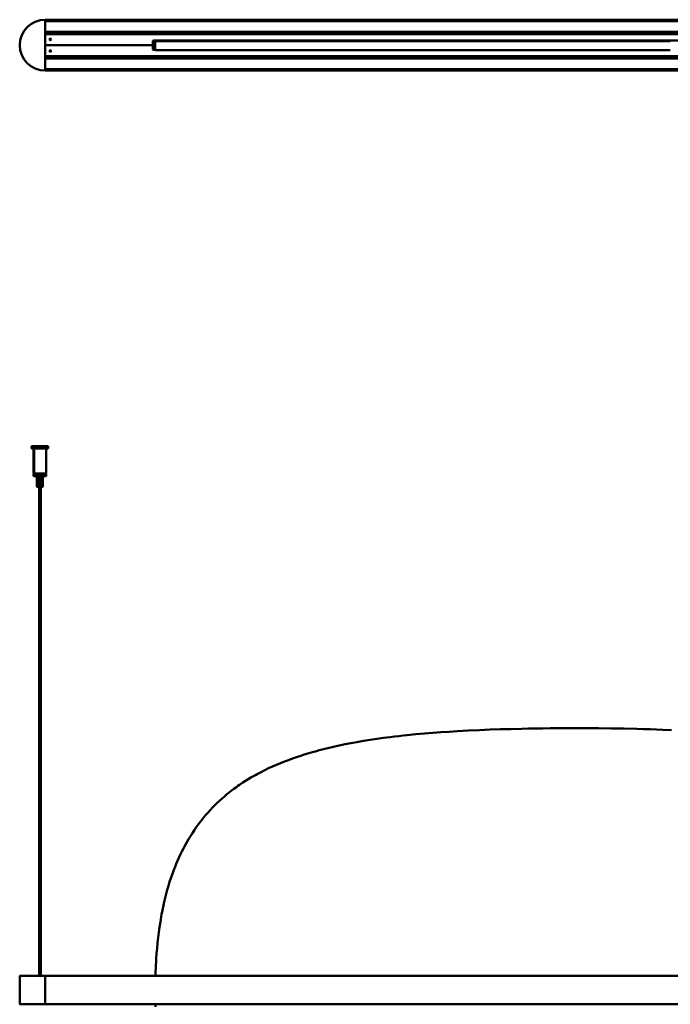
# Model space of a CAD drawing. Header units: millimetres. Extents: x 1563 to 3050, y 1036 to 2575.
# Tile 2 of 3: x 1563 to 2183, y 1631 to 2569. Entities that reach past the tile are written whole.
import ezdxf

# ---------------------------------------------------------------- set-up
doc = ezdxf.new("R2010")
doc.units = ezdxf.units.MM
doc.header["$LTSCALE"] = 10
doc.layers.add('Visibile (ISO)', color=7, linetype='Continuous', lineweight=50)

msp = doc.modelspace()

# ---------------------------------------------------------------- linework, layer by layer
at = {"layer": 'Visibile (ISO)'}
for p, q in [((1587.16, 2569.14), (1587.16, 2569.34)), ((1587.16, 2569.34), (2597.16, 2569.34)), ((1587.16, 2569.14), (1587.16, 2568.15)), ((1587.16, 2521.09), (1587.16, 2569.09)), ((2597.16, 2567.95), (1587.16, 2567.95)), ((1587.16, 2557.74), (2597.16, 2557.74)), ((1587.16, 2557.54), (1587.16, 2556.28)), ((2597.16, 2556.08), (1587.16, 2556.08)), ((1596.96, 2555.76), (1587.16, 2555.84)), ((1588.16, 2555.58), (2596.16, 2555.58)), ((1689.66, 2545.08), (1587.16, 2545.08)), ((1689.66, 2545.08), (1587.16, 2545.08)), ((1591.41, 2550.47), (1592.9, 2550.48)), ((1689.66, 2545.08), (1689.66, 2548.58)), ((1689.66, 2541.58), (1689.66, 2545.08)), ((1954.84, 2549.54), (1690.38, 2549.54)), ((1690.66, 2549.58), (2493.66, 2549.58)), ((1692.16, 2540.64), (1692.16, 2548.87)), ((1692.16, 2548.87), (1692.19, 2548.87)), ((1692.19, 2548.87), (1692.31, 2548.87)), ((1692.31, 2548.87), (1692.39, 2548.87)), ((1692.39, 2548.87), (1692.5, 2548.87)), ((1692.5, 2548.87), (1692.62, 2548.87)), ((1692.62, 2548.87), (1692.77, 2548.87)), ((1692.77, 2548.87), (1693.06, 2548.87)), ((1693.06, 2548.87), (1693.41, 2548.87)), ((1693.41, 2548.87), (1693.82, 2548.87)), ((1693.82, 2548.87), (1694.29, 2548.87)), ((1694.29, 2548.87), (1694.83, 2548.87)), ((1694.83, 2548.87), (1695.43, 2548.87)), ((1695.43, 2548.87), (1696.1, 2548.87)), ((1696.1, 2548.87), (1696.84, 2548.87)), ((1696.84, 2548.87), (1697.65, 2548.87)), ((1697.65, 2548.87), (1698.08, 2548.87)), ((1698.08, 2548.87), (1698.53, 2548.87)), ((1698.53, 2548.87), (1699, 2548.87)), ((1699, 2548.87), (1699.48, 2548.87)), ((1699.48, 2548.87), (1699.99, 2548.87)), ((1699.99, 2548.87), (1700.51, 2548.87)), ((1700.51, 2548.87), (1701.45, 2548.87)), ((1701.45, 2548.87), (1702.45, 2548.87)), ((1702.45, 2548.87), (1703.51, 2548.87)), ((1703.51, 2548.87), (1704.62, 2548.87)), ((1704.62, 2548.87), (1705.8, 2548.87)), ((1705.8, 2548.87), (1707.03, 2548.87)), ((1707.03, 2548.87), (1708.32, 2548.87)), ((1708.32, 2548.87), (1709.73, 2548.87)), ((1709.73, 2548.87), (1710.46, 2548.87)), ((1710.46, 2548.87), (1711.2, 2548.87)), ((1711.2, 2548.87), (1712.22, 2548.87)), ((1712.22, 2548.87), (1713.27, 2548.87)), ((1713.27, 2548.87), (1714.35, 2548.87)), ((1714.35, 2548.87), (1715.74, 2548.87)), ((1715.74, 2548.87), (1717.18, 2548.87)), ((1717.18, 2548.87), (1718.66, 2548.87)), ((1718.66, 2548.87), (1720.2, 2548.87)), ((1720.2, 2548.87), (1721.78, 2548.87)), ((1721.78, 2548.87), (1723.4, 2548.87)), ((1723.4, 2548.87), (1725.24, 2548.87)), ((1725.24, 2548.87), (1727.12, 2548.87)), ((1727.12, 2548.87), (1729.07, 2548.87)), ((1729.07, 2548.87), (1731.07, 2548.87)), ((1731.07, 2548.87), (1733.12, 2548.87)), ((1733.12, 2548.87), (1735.23, 2548.87)), ((1735.23, 2548.87), (1737.4, 2548.87)), ((1737.4, 2548.87), (1739.62, 2548.87)), ((1739.62, 2548.87), (1741.9, 2548.87)), ((1741.9, 2548.87), (1744.22, 2548.87)), ((1744.22, 2548.87), (1746.6, 2548.87)), ((1746.6, 2548.87), (1748.81, 2548.87)), ((1748.81, 2548.87), (1751.06, 2548.87)), ((1751.06, 2548.87), (1753.35, 2548.87)), ((1753.35, 2548.87), (1755.69, 2548.87)), ((1755.69, 2548.87), (1758.06, 2548.87)), ((1758.06, 2548.87), (1760.47, 2548.87)), ((1760.47, 2548.87), (1762.68, 2548.87)), ((1762.68, 2548.87), (1764.91, 2548.87)), ((1764.91, 2548.87), (1767.17, 2548.87)), ((1767.17, 2548.87), (1769.47, 2548.87)), ((1769.47, 2548.87), (1771, 2548.87)), ((1771, 2548.87), (1772.55, 2548.87)), ((1772.55, 2548.87), (1774.13, 2548.87)), ((1774.13, 2548.87), (1775.73, 2548.87)), ((1775.73, 2548.87), (1778.58, 2548.87)), ((1778.58, 2548.87), (1781.46, 2548.87)), ((1781.46, 2548.87), (1784.38, 2548.87)), ((1784.38, 2548.87), (1787.34, 2548.87)), ((1787.34, 2548.87), (1790.33, 2548.87)), ((1790.33, 2548.87), (1792.85, 2548.87)), ((1792.85, 2548.87), (1795.39, 2548.87)), ((1795.39, 2548.87), (1797.95, 2548.87)), ((1797.95, 2548.87), (1799.87, 2548.87)), ((1799.87, 2548.87), (1801.8, 2548.87)), ((1801.8, 2548.87), (1803.78, 2548.87)), ((1803.78, 2548.87), (1805.77, 2548.87)), ((1805.77, 2548.87), (1808.59, 2548.87)), ((1808.59, 2548.87), (1811.43, 2548.87)), ((1811.43, 2548.87), (1814.29, 2548.87)), ((1814.29, 2548.87), (1816.45, 2548.87)), ((1816.45, 2548.87), (1818.62, 2548.87)), ((1818.62, 2548.87), (1822.99, 2548.87)), ((1822.99, 2548.87), (1827.41, 2548.87)), ((1827.41, 2548.87), (1831.88, 2548.87)), ((1831.88, 2548.87), (1836.38, 2548.87)), ((1836.38, 2548.87), (1840.92, 2548.87)), ((1840.92, 2548.87), (1845.5, 2548.87)), ((1845.5, 2548.87), (1850.25, 2548.87)), ((1850.25, 2548.87), (1855.03, 2548.87)), ((1855.03, 2548.87), (1859.85, 2548.87)), ((1859.85, 2548.87), (1864.7, 2548.87)), ((1864.7, 2548.87), (1869.58, 2548.87)), ((1869.58, 2548.87), (1872.58, 2548.87)), ((1872.58, 2548.87), (1875.6, 2548.87)), ((1875.6, 2548.87), (1878.75, 2548.87)), ((1878.75, 2548.87), (1881.92, 2548.87)), ((1881.92, 2548.87), (1888.15, 2548.87)), ((1888.15, 2548.87), (1893.91, 2548.87)), ((1893.91, 2548.87), (1899.69, 2548.87)), ((1899.69, 2548.87), (1905.52, 2548.87)), ((1905.52, 2548.87), (1911.37, 2548.87)), ((1911.37, 2548.87), (1915.23, 2548.87)), ((1915.23, 2548.87), (1919.1, 2548.87)), ((1919.1, 2548.87), (1923.1, 2548.87)), ((1923.1, 2548.87), (1927.11, 2548.87)), ((1927.11, 2548.87), (1935.05, 2548.87)), ((1935.05, 2548.87), (1942.23, 2548.87)), ((1942.23, 2548.87), (1949.45, 2548.87)), ((1949.45, 2548.87), (1956.7, 2548.87)), ((1975.16, 2549.12), (1955.66, 2549.12)), ((1956.7, 2548.87), (1963.98, 2548.87)), ((1963.98, 2548.87), (1968.85, 2548.87)), ((1968.85, 2548.87), (1973.74, 2548.87)), ((1973.74, 2548.87), (1983.54, 2548.87)), ((1975.16, 2549.12), (1975.16, 2549.12)), ((1977.16, 2549.54), (1975.97, 2549.54)), ((1977.16, 2549.58), (1977.16, 2548.87)), ((1983.54, 2548.87), (1991.75, 2548.87)), ((1991.75, 2548.87), (1999.98, 2548.87)), ((1999.98, 2548.87), (2008.25, 2548.87)), ((2008.25, 2548.87), (2014.43, 2548.87)), ((2014.43, 2548.87), (2020.62, 2548.87)), ((2020.62, 2548.87), (2026.91, 2548.87)), ((2026.91, 2548.87), (2033.22, 2548.87)), ((2033.22, 2548.87), (2045.38, 2548.87)), ((2045.38, 2548.87), (2057.59, 2548.87)), ((2057.59, 2548.87), (2069.85, 2548.87)), ((2069.85, 2548.87), (2082.16, 2548.87)), ((2082.16, 2548.87), (2102.16, 2548.87)), ((2102.16, 2548.87), (2115.8, 2548.87)), ((2115.8, 2548.87), (2122.76, 2548.87)), ((2122.76, 2548.87), (2129.71, 2548.87)), ((2129.71, 2548.87), (2136.31, 2548.87)), ((2136.31, 2548.87), (2142.9, 2548.87)), ((2142.9, 2548.87), (2152.99, 2548.87)), ((2152.99, 2548.87), (2163.05, 2548.87)), ((2163.05, 2548.87), (2173.07, 2548.87)), ((2173.07, 2548.87), (2183.05, 2548.87)), ((1587.16, 2534.34), (1596.96, 2534.43)), ((1587.16, 2534.1), (2597.16, 2534.1)), ((1587.16, 2533.9), (1587.16, 2532.65)), ((1588.16, 2534.58), (2596.16, 2534.58)), ((1591.42, 2539.72), (1592.9, 2539.71)), ((1690.31, 2540.64), (1692.17, 2540.64)), ((1692.3, 2540.58), (1690.66, 2540.58)), ((1692.3, 2540.37), (1692.31, 2540.37)), ((1692.31, 2540.37), (1692.39, 2540.37)), ((1692.39, 2540.37), (1692.5, 2540.37)), ((1692.5, 2540.37), (1692.62, 2540.37)), ((1692.62, 2540.37), (1692.77, 2540.37)), ((1692.77, 2540.37), (1693.06, 2540.37)), ((1693.06, 2540.37), (1693.41, 2540.37)), ((1693.41, 2540.37), (1693.82, 2540.37)), ((1693.82, 2540.37), (1694.29, 2540.37)), ((1694.29, 2540.37), (1694.83, 2540.37)), ((1694.83, 2540.37), (1695.43, 2540.37)), ((1695.43, 2540.37), (1696.1, 2540.37)), ((1696.1, 2540.37), (1696.84, 2540.37)), ((1696.84, 2540.37), (1697.65, 2540.37)), ((1697.65, 2540.37), (1698.08, 2540.37)), ((1698.08, 2540.37), (1698.53, 2540.37)), ((1698.53, 2540.37), (1699, 2540.37)), ((1699, 2540.37), (1699.48, 2540.37)), ((1699.48, 2540.37), (1699.99, 2540.37)), ((1699.99, 2540.37), (1700.51, 2540.37)), ((1700.51, 2540.37), (1701.45, 2540.37)), ((1701.45, 2540.37), (1702.45, 2540.37)), ((1702.45, 2540.37), (1703.51, 2540.37)), ((1703.51, 2540.37), (1704.62, 2540.37)), ((1704.62, 2540.37), (1705.8, 2540.37)), ((1705.8, 2540.37), (1707.03, 2540.37)), ((1707.03, 2540.37), (1708.32, 2540.37)), ((1708.32, 2540.37), (1709.73, 2540.37)), ((1709.73, 2540.37), (1710.46, 2540.37)), ((1710.46, 2540.37), (1711.2, 2540.37)), ((1711.2, 2540.37), (1712.22, 2540.37)), ((1712.22, 2540.37), (1713.27, 2540.37)), ((1713.27, 2540.37), (1714.35, 2540.37)), ((1714.35, 2540.37), (1715.74, 2540.37)), ((1715.74, 2540.37), (1717.18, 2540.37)), ((1717.18, 2540.37), (1718.66, 2540.37)), ((1718.66, 2540.37), (1720.2, 2540.37)), ((1720.2, 2540.37), (1721.78, 2540.37)), ((1721.78, 2540.37), (1723.4, 2540.37)), ((1723.4, 2540.37), (1725.24, 2540.37)), ((1725.24, 2540.37), (1727.12, 2540.37)), ((1727.12, 2540.37), (1729.07, 2540.37)), ((1729.07, 2540.37), (1731.07, 2540.37)), ((1731.07, 2540.37), (1733.12, 2540.37)), ((1733.12, 2540.37), (1735.23, 2540.37)), ((1735.23, 2540.37), (1737.4, 2540.37)), ((1737.4, 2540.37), (1739.62, 2540.37)), ((1739.62, 2540.37), (1741.9, 2540.37)), ((1741.9, 2540.37), (1744.22, 2540.37)), ((1744.22, 2540.37), (1746.6, 2540.37)), ((1746.6, 2540.37), (1748.81, 2540.37)), ((1748.81, 2540.37), (1751.06, 2540.37)), ((1751.06, 2540.37), (1753.35, 2540.37)), ((1753.35, 2540.37), (1755.69, 2540.37)), ((1755.69, 2540.37), (1758.06, 2540.37)), ((1758.06, 2540.37), (1760.47, 2540.37)), ((1760.47, 2540.37), (1762.68, 2540.37)), ((1762.68, 2540.37), (1764.91, 2540.37)), ((1764.91, 2540.37), (1767.17, 2540.37)), ((1767.17, 2540.37), (1769.47, 2540.37)), ((1769.47, 2540.37), (1771, 2540.37)), ((1771, 2540.37), (1772.55, 2540.37)), ((1772.55, 2540.37), (1774.13, 2540.37)), ((1774.13, 2540.37), (1775.73, 2540.37)), ((1775.73, 2540.37), (1778.58, 2540.37)), ((1778.58, 2540.37), (1781.46, 2540.37)), ((1781.46, 2540.37), (1784.38, 2540.37)), ((1784.38, 2540.37), (1787.34, 2540.37)), ((1787.34, 2540.37), (1790.33, 2540.37)), ((1790.33, 2540.37), (1792.85, 2540.37)), ((1792.85, 2540.37), (1795.39, 2540.37)), ((1795.39, 2540.37), (1797.95, 2540.37)), ((1797.95, 2540.37), (1799.87, 2540.37)), ((1799.87, 2540.37), (1801.8, 2540.37)), ((1801.8, 2540.37), (1803.78, 2540.37)), ((1803.78, 2540.37), (1805.77, 2540.37)), ((1805.77, 2540.37), (1808.59, 2540.37)), ((1808.59, 2540.37), (1811.43, 2540.37)), ((1811.43, 2540.37), (1814.29, 2540.37)), ((1814.29, 2540.37), (1816.45, 2540.37)), ((1816.45, 2540.37), (1818.62, 2540.37)), ((1818.62, 2540.37), (1822.99, 2540.37)), ((1822.99, 2540.37), (1827.41, 2540.37)), ((1827.41, 2540.37), (1831.88, 2540.37)), ((1831.88, 2540.37), (1836.38, 2540.37)), ((1836.38, 2540.37), (1840.92, 2540.37)), ((1840.92, 2540.37), (1845.5, 2540.37)), ((1845.5, 2540.37), (1850.25, 2540.37)), ((1850.25, 2540.37), (1855.03, 2540.37)), ((1855.03, 2540.37), (1859.85, 2540.37)), ((1859.85, 2540.37), (1864.7, 2540.37)), ((1864.7, 2540.37), (1869.58, 2540.37)), ((1869.58, 2540.37), (1872.58, 2540.37)), ((1872.58, 2540.37), (1875.6, 2540.37)), ((1875.6, 2540.37), (1878.75, 2540.37)), ((1878.75, 2540.37), (1881.92, 2540.37)), ((1881.92, 2540.37), (1888.15, 2540.37)), ((1888.15, 2540.37), (1893.91, 2540.37)), ((1893.91, 2540.37), (1899.69, 2540.37)), ((1899.69, 2540.37), (1905.52, 2540.37)), ((1905.52, 2540.37), (1911.37, 2540.37)), ((1911.37, 2540.37), (1915.23, 2540.37)), ((1915.23, 2540.37), (1919.1, 2540.37)), ((1919.1, 2540.37), (1923.1, 2540.37)), ((1923.1, 2540.37), (1927.11, 2540.37)), ((1927.11, 2540.37), (1935.05, 2540.37)), ((1935.05, 2540.37), (1942.23, 2540.37)), ((1942.23, 2540.37), (1949.45, 2540.37)), ((1949.45, 2540.37), (1956.7, 2540.37)), ((1956.7, 2540.37), (1963.98, 2540.37)), ((1963.98, 2540.37), (1968.85, 2540.37)), ((1968.85, 2540.37), (1973.74, 2540.37)), ((1973.74, 2540.37), (1983.54, 2540.37)), ((1983.54, 2540.37), (1991.75, 2540.37)), ((1991.75, 2540.37), (1999.98, 2540.37)), ((1999.98, 2540.37), (2008.25, 2540.37)), ((2008.25, 2540.37), (2014.43, 2540.37)), ((2008.91, 2534.58), (2008.91, 2534.1)), ((2011.41, 2534.58), (2011.41, 2534.1)), ((2014.43, 2540.37), (2020.62, 2540.37)), ((2020.62, 2540.37), (2026.91, 2540.37)), ((2026.91, 2540.37), (2033.22, 2540.37)), ((2033.22, 2540.37), (2045.38, 2540.37)), ((2045.38, 2540.37), (2057.59, 2540.37)), ((2057.59, 2540.37), (2069.85, 2540.37)), ((2069.85, 2540.37), (2082.16, 2540.37)), ((2082.16, 2540.37), (2102.16, 2540.37)), ((2102.16, 2540.37), (2115.8, 2540.37)), ((2115.8, 2540.37), (2122.76, 2540.37)), ((2122.76, 2540.37), (2129.71, 2540.37)), ((2129.71, 2540.37), (2136.31, 2540.37)), ((2136.31, 2540.37), (2142.9, 2540.37)), ((2142.9, 2540.37), (2152.99, 2540.37)), ((2152.99, 2540.37), (2163.05, 2540.37)), ((2163.05, 2540.37), (2173.07, 2540.37)), ((2172.91, 2534.58), (2172.91, 2534.1)), ((2173.07, 2540.37), (2183.05, 2540.37)), ((2175.41, 2534.58), (2175.41, 2534.1)), ((2597.16, 2532.45), (1587.16, 2532.45)), ((1587.16, 2522.24), (2597.16, 2522.24)), ((1587.16, 2522.04), (1587.16, 2521.04)), ((1587.16, 2521.04), (1587.16, 2520.84)), ((2597.16, 2520.84), (1587.16, 2520.84)), ((1574.36, 2162.91), (1574.16, 2162.71)), ((1590.16, 2162.71), (1574.16, 2162.71)), ((1574.16, 2161.11), (1574.16, 2162.71)), ((1574.16, 2161.11), (1590.16, 2161.11)), ((1574.36, 2160.91), (1574.16, 2161.11)), ((1574.36, 2162.91), (1589.96, 2162.91)), ((1589.96, 2160.91), (1574.36, 2160.91)), ((1576.16, 2160.91), (1576.16, 2137.11)), ((1576.61, 2159.41), (1576.16, 2159.41)), ((1576.16, 2137.11), (1576.16, 2159.41)), ((1576.61, 2159.41), (1576.61, 2137.11)), ((1588.16, 2160.91), (1588.16, 2137.11)), ((1589.96, 2162.91), (1590.16, 2162.71)), ((1589.96, 2160.91), (1590.16, 2161.11)), ((1590.16, 2161.11), (1590.16, 2162.71)), ((1576.16, 2137.11), (1576.16, 2137.11)), ((1576.36, 2136.91), (1576.16, 2137.11)), ((1588.16, 2136.35), (1576.16, 2136.35)), ((1576.16, 2134.55), (1576.16, 2136.35)), ((1576.16, 2134.55), (1588.16, 2134.55)), ((1576.36, 2134.35), (1576.16, 2134.55)), ((1576.36, 2136.91), (1576.36, 2136.91)), ((1576.8, 2136.91), (1576.36, 2136.91)), ((1587.96, 2134.35), (1576.36, 2134.35)), ((1576.61, 2137.11), (1588.16, 2137.11)), ((1587.96, 2136.91), (1576.8, 2136.91)), ((1577.16, 2136.35), (1577.16, 2136.91)), ((1579.19, 2124.74), (1579.19, 2134.35)), ((1579.36, 2124.68), (1579.36, 2134.35)), ((1579.45, 2134.35), (1579.45, 2124.75)), ((1580.22, 2124.42), (1580.22, 2134.35)), ((1580.73, 2134.35), (1580.73, 2124.75)), ((1581.67, 2124.42), (1581.67, 2134.35)), ((1582.55, 2134.35), (1582.55, 2124.75)), ((1583.31, 2124.42), (1583.31, 2134.35)), ((1584.22, 2134.35), (1584.22, 2124.75)), ((1584.52, 2124.53), (1584.52, 2134.35)), ((1585.11, 2134.35), (1585.11, 2124.75)), ((1585.12, 2124.74), (1585.12, 2134.35)), ((1587.16, 2136.35), (1587.16, 2136.91)), ((1587.96, 2136.91), (1588.16, 2137.11)), ((1587.96, 2134.35), (1588.16, 2134.55)), ((1588.16, 2134.55), (1588.16, 2136.35)), ((1579.55, 2124.35), (1579.26, 2124.64)), ((1579.55, 2124.35), (1584.76, 2124.35)), ((1581.41, 2124.35), (1581.41, 1658.5)), ((1582.91, 2124.35), (1582.91, 1658.51)), ((1584.76, 2124.35), (1585.05, 2124.64)), ((1916.09, 1885.91), (1909.63, 1885.08)), ((1920.12, 1886.4), (1916.09, 1885.91)), ((1924.16, 1886.87), (1920.12, 1886.4)), ((1928.26, 1887.32), (1924.16, 1886.87)), ((1932.38, 1887.76), (1928.26, 1887.32)), ((1940.59, 1888.57), (1932.38, 1887.76)), ((1948.85, 1889.31), (1940.59, 1888.57)), ((1956.62, 1889.94), (1948.85, 1889.31)), ((1964.42, 1890.52), (1956.62, 1889.94)), ((1972.26, 1891.05), (1964.42, 1890.52)), ((1980.13, 1891.52), (1972.26, 1891.05)), ((1985.4, 1891.82), (1980.13, 1891.52)), ((1990.67, 1892.09), (1985.4, 1891.82)), ((2001.27, 1892.59), (1990.67, 1892.09)), ((2011.24, 1892.99), (2001.27, 1892.59)), ((2021.26, 1893.33), (2011.24, 1892.99)), ((2031.32, 1893.62), (2021.26, 1893.33)), ((2041.41, 1893.86), (2031.32, 1893.62)), ((2048, 1893.99), (2041.41, 1893.86)), ((2054.6, 1894.1), (2048, 1893.99)), ((2061.55, 1894.2), (2054.6, 1894.1)), ((2068.51, 1894.27), (2061.55, 1894.2)), ((2082.16, 1894.36), (2068.51, 1894.27)), ((2102.32, 1894.36), (2082.16, 1894.36)), ((2114.59, 1894.28), (2102.32, 1894.36)), ((2126.8, 1894.14), (2114.59, 1894.28)), ((2138.97, 1893.94), (2126.8, 1894.14)), ((2151.09, 1893.67), (2138.97, 1893.94)), ((2157.4, 1893.5), (2151.09, 1893.67)), ((2163.7, 1893.31), (2157.4, 1893.5)), ((2169.89, 1893.1), (2163.7, 1893.31)), ((2176.06, 1892.87), (2169.89, 1893.1)), ((2184.33, 1892.53), (2176.06, 1892.87)), ((1862.01, 1876.69), (1856.57, 1875.42)), ((1867.49, 1877.9), (1862.01, 1876.69)), ((1873.01, 1879.04), (1867.49, 1877.9)), ((1878.57, 1880.12), (1873.01, 1879.04)), ((1884.16, 1881.15), (1878.57, 1880.12)), ((1890.47, 1882.23), (1884.16, 1881.15)), ((1896.82, 1883.24), (1890.47, 1882.23)), ((1903.2, 1884.19), (1896.82, 1883.24)), ((1909.63, 1885.08), (1903.2, 1884.19)), ((1826.8, 1866.87), (1822.89, 1865.5)), ((1830.75, 1868.18), (1826.8, 1866.87)), ((1834.06, 1869.23), (1830.75, 1868.18)), ((1837.4, 1870.25), (1834.06, 1869.23)), ((1840.75, 1871.24), (1837.4, 1870.25)), ((1843.28, 1871.96), (1840.75, 1871.24)), ((1845.82, 1872.66), (1843.28, 1871.96)), ((1848.45, 1873.37), (1845.82, 1872.66)), ((1851.09, 1874.06), (1848.45, 1873.37)), ((1853.82, 1874.75), (1851.09, 1874.06)), ((1856.57, 1875.42), (1853.82, 1874.75)), ((1803.87, 1857.89), (1800.18, 1856.2)), ((1807.59, 1859.53), (1803.87, 1857.89)), ((1811.36, 1861.1), (1807.59, 1859.53)), ((1815.17, 1862.63), (1811.36, 1861.1)), ((1819.01, 1864.09), (1815.17, 1862.63)), ((1822.89, 1865.5), (1819.01, 1864.09)), ((1785.88, 1848.81), (1783.28, 1847.31)), ((1787.63, 1849.78), (1785.88, 1848.81)), ((1789.38, 1850.75), (1787.63, 1849.78)), ((1792.94, 1852.63), (1789.38, 1850.75)), ((1796.54, 1854.44), (1792.94, 1852.63)), ((1800.18, 1856.2), (1796.54, 1854.44)), ((1770.98, 1839.42), (1769.44, 1838.33)), ((1772.53, 1840.49), (1770.98, 1839.42)), ((1775.66, 1842.58), (1772.53, 1840.49)), ((1778.17, 1844.2), (1775.66, 1842.58)), ((1780.71, 1845.77), (1778.17, 1844.2)), ((1783.28, 1847.31), (1780.71, 1845.77)), ((1758.1, 1829.47), (1755.75, 1827.42)), ((1760.5, 1831.48), (1758.1, 1829.47)), ((1762.69, 1833.25), (1760.5, 1831.48)), ((1764.91, 1834.98), (1762.69, 1833.25)), ((1767.16, 1836.67), (1764.91, 1834.98)), ((1769.44, 1838.33), (1767.16, 1836.67)), ((1748.91, 1821.01), (1746.72, 1818.78)), ((1751.15, 1823.19), (1748.91, 1821.01)), ((1753.43, 1825.33), (1751.15, 1823.19)), ((1755.75, 1827.42), (1753.43, 1825.33)), ((1739.83, 1811.17), (1737.64, 1808.53)), ((1742.08, 1813.76), (1739.83, 1811.17)), ((1744.37, 1816.3), (1742.08, 1813.76)), ((1746.72, 1818.78), (1744.37, 1816.3)), ((1733.41, 1803.09), (1731.38, 1800.29)), ((1735.5, 1805.84), (1733.41, 1803.09)), ((1737.64, 1808.53), (1735.5, 1805.84)), ((1725.61, 1791.59), (1723.79, 1788.6)), ((1727.48, 1794.54), (1725.61, 1791.59)), ((1729.4, 1797.44), (1727.48, 1794.54)), ((1731.38, 1800.29), (1729.4, 1797.44)), ((1720.52, 1782.81), (1718.95, 1779.86)), ((1722.13, 1785.73), (1720.52, 1782.81)), ((1723.79, 1788.6), (1722.13, 1785.73)), ((1715.97, 1773.84), (1714.56, 1770.76)), ((1717.44, 1776.87), (1715.97, 1773.84)), ((1718.95, 1779.86), (1717.44, 1776.87)), ((1712.13, 1765.14), (1710.97, 1762.28)), ((1713.32, 1767.97), (1712.13, 1765.14)), ((1714.56, 1770.76), (1713.32, 1767.97)), ((1708.43, 1755.51), (1707.06, 1751.57)), ((1709.13, 1757.46), (1708.43, 1755.51)), ((1709.86, 1759.4), (1709.13, 1757.46)), ((1710.97, 1762.28), (1709.86, 1759.4)), ((1705.86, 1747.88), (1704.72, 1744.15)), ((1707.06, 1751.57), (1705.86, 1747.88)), ((1702.59, 1736.59), (1701.62, 1732.75)), ((1703.63, 1740.39), (1702.59, 1736.59)), ((1704.72, 1744.15), (1703.63, 1740.39)), ((1700.69, 1728.88), (1699.99, 1725.76)), ((1701.62, 1732.75), (1700.69, 1728.88)), ((1698.23, 1717.08), (1697.79, 1714.68)), ((1698.69, 1719.46), (1698.23, 1717.08)), ((1699.32, 1722.62), (1698.69, 1719.46)), ((1699.99, 1725.76), (1699.32, 1722.62)), ((1696.97, 1709.87), (1696.22, 1704.95)), ((1697.79, 1714.68), (1696.97, 1709.87)), ((1695.53, 1700.01), (1694.91, 1695.02)), ((1696.22, 1704.95), (1695.53, 1700.01)), ((1694.36, 1690), (1693.87, 1684.94)), ((1694.91, 1695.02), (1694.36, 1690)), ((1693.45, 1679.86), (1693.09, 1674.74)), ((1693.87, 1684.94), (1693.45, 1679.86)), ((1692.91, 1671.76), (1692.75, 1668.77)), ((1693.09, 1674.74), (1692.91, 1671.76)), ((1692.49, 1662.7), (1692.36, 1658.55)), ((1692.61, 1665.74), (1692.49, 1662.7)), ((1692.75, 1668.77), (1692.61, 1665.74)), ((1562.91, 1658.09), (1562.91, 1631.81)), ((1563.15, 1658.34), (1587.16, 1658.55)), ((1587.16, 1658.55), (1587.16, 1658.35)), ((1587.16, 1658.55), (2597.16, 1658.55)), ((1587.16, 1631.55), (1587.16, 1658.35)), ((1587.16, 1658.3), (1587.16, 1631.6)), ((1587.16, 1631.35), (1563.15, 1631.56)), ((1587.16, 1631.55), (1587.16, 1631.35)), ((2597.16, 1631.35), (1587.16, 1631.35)), ((1692.32, 1631.35), (1692.39, 1628.81))]:
    msp.add_line(p, q, dxfattribs=at)
for centre in [(1592.16, 2550.58), (1592.16, 2539.58)]:
    msp.add_circle(centre, 0.75, dxfattribs=at)
for centre, radius, start, end in [((1587.16, 2545.09), 24.25, 90, 270), ((1588.16, 2554.58), 1, 90, 180), ((1596.96, 2555.56), 0.2, 7.33408, 89.5), ((1690.66, 2548.58), 1, 90, 180), ((1955.66, 2550.12), 1, 212.64682, 270), ((1975.16, 2550.12), 1, 270, 327.35318), ((1975.16, 2550.12), 1, 270, 327.35318), ((1588.16, 2535.58), 1, 180, 270), ((1596.96, 2534.63), 0.2, 270.5, 346.84097), ((1690.66, 2541.58), 1, 180, 270), ((1955.66, 2534.87), 1, 196.82557, 230.30534), ((1563.16, 1658.09), 0.25, 90.50001, 180.00001), ((1563.16, 1631.81), 0.25, 180.00001, 269.50001)]:
    msp.add_arc(centre, radius, start, end, dxfattribs=at)
for points, weights in [([(1576.36, 2136.91), (1576.27, 2137.01), (1576.16, 2137.11)], [1, 1.00654829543, 1.01283981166]), ([(1576.61, 2137.11), (1576.71, 2137.01), (1576.8, 2136.91)], [1.01283981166, 1.00654829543, 1])]:
    msp.add_rational_spline(points, weights, degree=2, dxfattribs=at)
for points, knots in [([(1579.5, 2124.42), (1579.45, 2124.47), (1579.41, 2124.51), (1579.31, 2124.59), (1579.27, 2124.63), (1579.22, 2124.69), (1579.2, 2124.71), (1579.19, 2124.73), (1579.19, 2124.73), (1579.19, 2124.74)], [0.38799637, 0.38799637, 0.38799637, 0.38799637, 0.41150931, 0.41150931, 0.44031244, 0.44031244, 0.46471635, 0.46471635, 0.47101646, 0.47101646, 0.47101646, 0.47101646]), ([(1579.45, 2124.75), (1579.42, 2124.75), (1579.39, 2124.74), (1579.36, 2124.71), (1579.35, 2124.69), (1579.36, 2124.63), (1579.38, 2124.59), (1579.44, 2124.51), (1579.47, 2124.47), (1579.5, 2124.42)], [0.49099833, 0.49099833, 0.49099833, 0.49099833, 0.51352416, 0.51352416, 0.53792806, 0.53792806, 0.56673119, 0.56673119, 0.59024413, 0.59024413, 0.59024413, 0.59024413]), ([(1580.22, 2124.42), (1580.15, 2124.47), (1580.08, 2124.51), (1579.92, 2124.59), (1579.83, 2124.63), (1579.7, 2124.69), (1579.63, 2124.71), (1579.53, 2124.74), (1579.48, 2124.75), (1579.45, 2124.75)], [0.38799637, 0.38799637, 0.38799637, 0.38799637, 0.41150931, 0.41150931, 0.44031244, 0.44031244, 0.46471635, 0.46471635, 0.48724218, 0.48724218, 0.48724218, 0.48724218]), ([(1580.73, 2124.75), (1580.66, 2124.75), (1580.59, 2124.74), (1580.47, 2124.71), (1580.42, 2124.69), (1580.33, 2124.63), (1580.29, 2124.59), (1580.24, 2124.51), (1580.22, 2124.47), (1580.22, 2124.42)], [0.49099833, 0.49099833, 0.49099833, 0.49099833, 0.51352416, 0.51352416, 0.53792806, 0.53792806, 0.56673119, 0.56673119, 0.59024413, 0.59024413, 0.59024413, 0.59024413]), ([(1581.67, 2124.42), (1581.61, 2124.47), (1581.54, 2124.51), (1581.38, 2124.59), (1581.29, 2124.63), (1581.12, 2124.69), (1581.03, 2124.71), (1580.87, 2124.74), (1580.79, 2124.75), (1580.73, 2124.75)], [0.38799637, 0.38799637, 0.38799637, 0.38799637, 0.41150931, 0.41150931, 0.44031244, 0.44031244, 0.46471635, 0.46471635, 0.48724218, 0.48724218, 0.48724218, 0.48724218]), ([(1582.55, 2124.75), (1582.47, 2124.75), (1582.39, 2124.74), (1582.23, 2124.71), (1582.15, 2124.69), (1581.99, 2124.63), (1581.9, 2124.59), (1581.77, 2124.51), (1581.72, 2124.47), (1581.67, 2124.42)], [0.49099833, 0.49099833, 0.49099833, 0.49099833, 0.51352416, 0.51352416, 0.53792806, 0.53792806, 0.56673119, 0.56673119, 0.59024413, 0.59024413, 0.59024413, 0.59024413]), ([(1583.31, 2124.42), (1583.28, 2124.47), (1583.24, 2124.51), (1583.14, 2124.59), (1583.07, 2124.63), (1582.93, 2124.69), (1582.86, 2124.71), (1582.7, 2124.74), (1582.63, 2124.75), (1582.55, 2124.75)], [0.38799637, 0.38799637, 0.38799637, 0.38799637, 0.41150931, 0.41150931, 0.44031244, 0.44031244, 0.46471635, 0.46471635, 0.48724218, 0.48724218, 0.48724218, 0.48724218]), ([(1584.22, 2124.75), (1584.17, 2124.75), (1584.1, 2124.74), (1583.96, 2124.71), (1583.88, 2124.69), (1583.71, 2124.63), (1583.62, 2124.59), (1583.45, 2124.51), (1583.38, 2124.47), (1583.31, 2124.42)], [0.49099833, 0.49099833, 0.49099833, 0.49099833, 0.51352416, 0.51352416, 0.53792806, 0.53792806, 0.56673119, 0.56673119, 0.59024413, 0.59024413, 0.59024413, 0.59024413]), ([(1584.51, 2124.42), (1584.52, 2124.47), (1584.53, 2124.51), (1584.52, 2124.59), (1584.5, 2124.63), (1584.45, 2124.69), (1584.42, 2124.71), (1584.33, 2124.74), (1584.28, 2124.75), (1584.22, 2124.75)], [0.38799637, 0.38799637, 0.38799637, 0.38799637, 0.41150931, 0.41150931, 0.44031244, 0.44031244, 0.46471635, 0.46471635, 0.48724218, 0.48724218, 0.48724218, 0.48724218]), ([(1585.11, 2124.75), (1585.09, 2124.75), (1585.07, 2124.74), (1585, 2124.71), (1584.95, 2124.69), (1584.84, 2124.63), (1584.77, 2124.59), (1584.64, 2124.51), (1584.57, 2124.47), (1584.51, 2124.42)], [0.49099833, 0.49099833, 0.49099833, 0.49099833, 0.51352416, 0.51352416, 0.53792806, 0.53792806, 0.56673119, 0.56673119, 0.59024413, 0.59024413, 0.59024413, 0.59024413]), ([(1585.05, 2124.64), (1585.06, 2124.65), (1585.06, 2124.66), (1585.09, 2124.69), (1585.11, 2124.71), (1585.12, 2124.74), (1585.12, 2124.75), (1585.11, 2124.75)], [0.43323331, 0.43323331, 0.43323331, 0.43323331, 0.44031244, 0.44031244, 0.46471635, 0.46471635, 0.48724218, 0.48724218, 0.48724218, 0.48724218])]:
    msp.add_open_spline(points, degree=3, knots=knots, dxfattribs=at)

doc.saveas('drawing.dxf')
